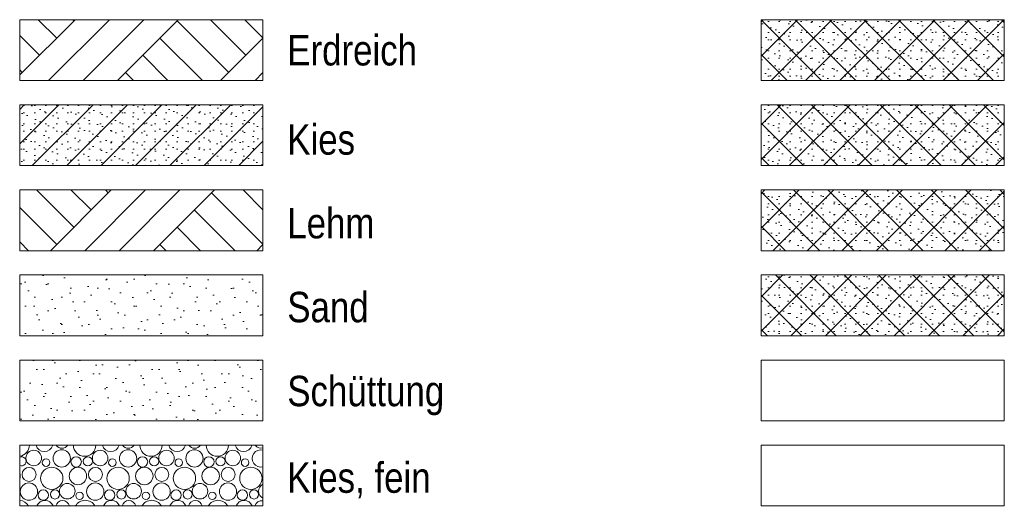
# Model space of a CAD drawing. Header units: metres. Extents: x -80 to 1923, y -189 to 69.
# Tile 220 of 256: x 1643.27 to 1647.32, y -178.62 to -176.62. Entities that reach past the tile are written whole.
import ezdxf

# ---------------------------------------------------------------- set-up
doc = ezdxf.new("R2010")
doc.units = ezdxf.units.M
doc.header["$MEASUREMENT"] = 0
for name, color, linetype in [('V-02_Legende_4_0', 7, 'Continuous'), ('V-02_Legende_4_@RL_252 Dämmung', 7, 'Continuous'), ('V-02_Legende_4_Neubau_@RL_252 Dämmung', 7, 'Continuous'), ('V-02_Legende_4_Neubau_@RL_620 Schraffuren', 7, 'Continuous')]:
    doc.layers.add(name, color=color, linetype=linetype)
doc.styles.add('ERSTELLTER_STIL_2', font='ARIALN.TTF')
pattern_1 = [(45, (1631.1224, -203.84762), (-0.212132, 0.212132), []), (45, (1631.0517, -203.7769), (-0.424264, 0.424264), []), (45, (1630.98096, -203.7062), (-0.424264, 0.424264), []), (135, (1630.91025, -203.63549), (0.07071068, 0.07071068), [0.3, -0.3])]
pattern_2 = [(45, (1631.122386, -203.67262), (-0.05568466, 0.05568466), [0, -0.0525, 0, -0.07875]), (110, (1631.297386, -203.67262), (0.0740008, 0.02693409), [0, -0.0385, 0, -0.0665])]
pattern_3 = [(45, (1631.12239, -203.84762), (-0.07071068, 0.07071068), []), (135, (1631.12239, -203.84762), (0.07071068, 0.07071068), []), (90, (1631.051675, -203.776913), (-0.045, 0), [0, -0.03, 0, -0.045]), (155, (1631.122386, -203.7062), (0.01901782, 0.04078385), [0, -0.022, 0, -0.038])]

# ---------------------------------------------------------------- blocks, each defined once
blk = doc.blocks.new('*X717', base_point=(1585.1381, -197.5233))
at = {"layer": 'V-02_Legende_4_Neubau_@RL_252 Dämmung', "color": 8, "linetype": 'Continuous', "lineweight": 18, "ltscale": 1000}
for centre, radius in [((1643.3321, -178.4218), 0.0319), ((1643.4472, -178.4234), 0.0355), ((1643.6048, -178.4218), 0.0319), ((1643.72, -178.4234), 0.0355), ((1643.8776, -178.4218), 0.0319), ((1643.9927, -178.4234), 0.0355), ((1644.1504, -178.4218), 0.0319), ((1643.3826, -178.4408), 0.0155), ((1643.5064, -178.4377), 0.0214), ((1643.5543, -178.4351), 0.0188), ((1643.6554, -178.4408), 0.0155), ((1643.7792, -178.4377), 0.0214), ((1643.8271, -178.4351), 0.0188), ((1643.9282, -178.4408), 0.0155), ((1644.052, -178.4377), 0.0214), ((1644.0999, -178.4351), 0.0188), ((1644.2009, -178.4408), 0.0155), ((1643.3129, -178.4891), 0.0288), ((1643.406, -178.5051), 0.0459), ((1643.5137, -178.4957), 0.0358), ((1643.5857, -178.4891), 0.0288), ((1643.6788, -178.5051), 0.0459), ((1643.7865, -178.4957), 0.0358), ((1643.8585, -178.4891), 0.0288), ((1643.9516, -178.5051), 0.0459), ((1644.0593, -178.4957), 0.0358), ((1644.1313, -178.4891), 0.0288), ((1644.2244, -178.5051), 0.0459), ((1643.3122, -178.5599), 0.0355), ((1643.3714, -178.5742), 0.0214), ((1643.4193, -178.5715), 0.0188), ((1643.4698, -178.5583), 0.0319), ((1643.585, -178.5599), 0.0355), ((1643.6442, -178.5742), 0.0214), ((1643.6921, -178.5715), 0.0188), ((1643.7426, -178.5583), 0.0319), ((1643.8577, -178.5599), 0.0355), ((1643.917, -178.5742), 0.0214), ((1643.9649, -178.5715), 0.0188), ((1644.0154, -178.5583), 0.0319), ((1644.1305, -178.5599), 0.0355), ((1644.1898, -178.5742), 0.0214), ((1644.2377, -178.5715), 0.0188), ((1643.5204, -178.5773), 0.0155), ((1643.7932, -178.5773), 0.0155), ((1644.0659, -178.5773), 0.0155)]:
    blk.add_circle(centre, radius, dxfattribs=at)
for centre, radius, start, end in [((1643.2682, -178.3686), 0.0459, 277.6017, 359.4818), ((1643.3759, -178.3592), 0.0358, 195.8271, 344.1729), ((1643.4479, -178.3526), 0.0288, 214.6899, 325.3101), ((1643.541, -178.3686), 0.0459, 180.5182, 359.4818), ((1643.6487, -178.3592), 0.0358, 195.8271, 344.1729), ((1643.7207, -178.3526), 0.0288, 214.6899, 325.3101), ((1643.8138, -178.3686), 0.0459, 180.5182, 359.4818), ((1643.9215, -178.3592), 0.0358, 195.8271, 344.1729), ((1643.9935, -178.3526), 0.0288, 214.6899, 325.3101), ((1644.0866, -178.3686), 0.0459, 180.5182, 359.4818), ((1644.1943, -178.3592), 0.0358, 195.8271, 344.1729), ((1644.2655, -178.4234), 0.0355, 75.6463, 284.3537), ((1644.2663, -178.3526), 0.0288, 214.6899, 286.2128), ((1643.2815, -178.4351), 0.0188, 247.4087, 112.5913), ((1643.2409, -178.4957), 0.0358, 338.9845, 21.0155), ((1644.2882, -178.5583), 0.0319, 115.7744, 244.2256), ((1643.271, -178.6416), 0.0459, 29.46, 85.8874), ((1643.3787, -178.6322), 0.0358, 21.7114, 158.2886), ((1643.4507, -178.6256), 0.0288, 13.3093, 166.6907), ((1643.5438, -178.6416), 0.0459, 29.46, 150.54), ((1643.6515, -178.6322), 0.0358, 21.7114, 158.2886), ((1643.7235, -178.6256), 0.0288, 13.3093, 166.6907), ((1643.8166, -178.6416), 0.0459, 29.46, 150.54), ((1643.9243, -178.6322), 0.0358, 21.7114, 158.2886), ((1643.9963, -178.6256), 0.0288, 13.3093, 166.6907), ((1644.0894, -178.6416), 0.0459, 29.46, 150.54), ((1644.197, -178.6322), 0.0358, 21.7114, 158.2886), ((1644.2691, -178.6256), 0.0288, 79.4822, 166.6907)]:
    blk.add_arc(centre, radius, start, end, dxfattribs=at)

msp = doc.modelspace()

# ---------------------------------------------------------------- hatches: boundary and pattern name
at = {"layer": 'V-02_Legende_4_Neubau_@RL_620 Schraffuren', "linetype": 'Continuous', "lineweight": 18, "true_color": 0xa88f73}
h = msp.add_hatch(dxfattribs=at)
h.set_pattern_fill('Boden__gewachsen_0004', color=33, style=0, pattern_type=2)
h.set_pattern_definition(pattern_1)
h.paths.add_polyline_path([(1643.2743, -176.619), (1643.2743, -176.869), (1644.2743, -176.869), (1644.2743, -176.619)])
at = {"layer": 'V-02_Legende_4_Neubau_@RL_620 Schraffuren', "linetype": 'Continuous', "lineweight": 18}
h = msp.add_hatch(dxfattribs=at)
h.set_pattern_fill('Bauliche_Anlagen_1_0004', color=8, style=0, pattern_type=2)
h.set_pattern_definition(pattern_3)
h.paths.add_polyline_path([(1647.3215, -176.619), (1646.3215, -176.619), (1646.3215, -176.869), (1647.3215, -176.869)])
h = msp.add_hatch(dxfattribs=at)
h.set_pattern_fill('Kies_2__großer_Maßstab_0004', color=8, style=0, pattern_type=2)
h.set_pattern_definition([(45, (1631.12239, -203.84762), (-0.07071068, 0.07071068), []), (90, (1631.051675, -203.776913), (-0.045, 0), [0, -0.03, 0, -0.045]), (155, (1631.122386, -203.7062), (0.01901782, 0.04078385), [0, -0.022, 0, -0.038])])
h.paths.add_polyline_path([(1643.2743, -176.969), (1643.2743, -177.219), (1644.2743, -177.219), (1644.2743, -176.969)])
h = msp.add_hatch(dxfattribs=at)
h.set_pattern_fill('Bauliche_Anlagen_1_0004', color=8, style=0, pattern_type=2)
h.set_pattern_definition(pattern_3)
h.paths.add_polyline_path([(1647.3215, -176.969), (1646.3215, -176.969), (1646.3215, -177.219), (1647.3215, -177.219)])
h = msp.add_hatch(dxfattribs=at)
h.set_pattern_fill('Boden__gewachsen_0004', color=8, style=0, pattern_type=2)
h.set_pattern_definition(pattern_1)
h.paths.add_polyline_path([(1643.2743, -177.319), (1643.2743, -177.569), (1644.2743, -177.569), (1644.2743, -177.319)])
h = msp.add_hatch(dxfattribs=at)
h.set_pattern_fill('Bauliche_Anlagen_1_0004', color=8, style=0, pattern_type=2)
h.set_pattern_definition(pattern_3)
h.paths.add_polyline_path([(1647.3215, -177.319), (1646.3215, -177.319), (1646.3215, -177.569), (1647.3215, -177.569)])
h = msp.add_hatch(dxfattribs=at)
h.set_pattern_fill('Sand_0004', color=8, style=0, pattern_type=2)
h.set_pattern_definition(pattern_2)
h.paths.add_polyline_path([(1643.2743, -177.669), (1643.2743, -177.919), (1644.2743, -177.919), (1644.2743, -177.669)])
h = msp.add_hatch(dxfattribs=at)
h.set_pattern_fill('Bauliche_Anlagen_1_0004', color=8, style=0, pattern_type=2)
h.set_pattern_definition(pattern_3)
h.paths.add_polyline_path([(1647.3215, -177.669), (1646.3215, -177.669), (1646.3215, -177.919), (1647.3215, -177.919)])
at = {"layer": 'V-02_Legende_4_Neubau_@RL_620 Schraffuren', "linetype": 'Continuous', "lineweight": 18, "true_color": 0xefefef}
h = msp.add_hatch(dxfattribs=at)
h.set_pattern_fill('Sand_0004', style=0, pattern_type=2)
h.set_pattern_definition(pattern_2)
h.paths.add_polyline_path([(1643.2743, -178.019), (1643.2743, -178.269), (1644.2743, -178.269), (1644.2743, -178.019)])

# ---------------------------------------------------------------- linework, layer by layer
at = {"layer": 'V-02_Legende_4_Neubau_@RL_252 Dämmung', "color": 7, "linetype": 'Continuous', "lineweight": 18, "ltscale": 1000, "flags": 128}
for points in [[(1646.3215, -178.019), (1647.3215, -178.019), (1647.3215, -178.269), (1646.3215, -178.269)], [(1643.2743, -178.369), (1644.2743, -178.369), (1644.2743, -178.619), (1643.2743, -178.619)], [(1646.3215, -178.619), (1647.3215, -178.619), (1647.3215, -178.369), (1646.3215, -178.369)]]:
    msp.add_lwpolyline(points, close=True, dxfattribs=at)
at = {"layer": 'V-02_Legende_4_Neubau_@RL_620 Schraffuren', "color": 7, "linetype": 'Continuous', "lineweight": 13, "ltscale": 1000, "flags": 128}
for points in [[(1643.2743, -176.619), (1644.2743, -176.619), (1644.2743, -176.869), (1643.2743, -176.869)], [(1647.3215, -176.619), (1646.3215, -176.619), (1646.3215, -176.869), (1647.3215, -176.869)], [(1643.2743, -176.969), (1644.2743, -176.969), (1644.2743, -177.219), (1643.2743, -177.219)], [(1647.3215, -176.969), (1646.3215, -176.969), (1646.3215, -177.219), (1647.3215, -177.219)], [(1643.2743, -177.319), (1644.2743, -177.319), (1644.2743, -177.569), (1643.2743, -177.569)], [(1647.3215, -177.319), (1646.3215, -177.319), (1646.3215, -177.569), (1647.3215, -177.569)], [(1643.2743, -177.669), (1644.2743, -177.669), (1644.2743, -177.919), (1643.2743, -177.919)], [(1647.3215, -177.669), (1646.3215, -177.669), (1646.3215, -177.919), (1647.3215, -177.919)], [(1643.2743, -178.019), (1644.2743, -178.019), (1644.2743, -178.269), (1643.2743, -178.269)]]:
    msp.add_lwpolyline(points, close=True, dxfattribs=at)

# ---------------------------------------------------------------- block references
at = {"layer": 'V-02_Legende_4_0', "color": 7, "linetype": 'Continuous', "lineweight": 13, "ltscale": 1000}
msp.add_blockref('*X717', (1585.1381, -197.5233), dxfattribs=at)

# ---------------------------------------------------------------- texts
at = {"layer": 'V-02_Legende_4_@RL_252 Dämmung', "color": 7, "linetype": 'Continuous', "lineweight": 13, "char_height": 0.125, "attachment_point": 7, "style": 'ERSTELLTER_STIL_2'}
for s, insert in [('\\A1;{\\pql;\\fArial Narrow|b0|i0|c0|p0;\\W1.000000;Erdreich}', (1644.3743, -176.809)), ('\\A1;{\\pql;\\fArial Narrow|b0|i0|c0|p0;\\W1.000000;Kies}', (1644.3743, -177.176)), ('\\A1;{\\pql;\\fArial Narrow|b0|i0|c0|p0;\\W1.000000;Lehm}', (1644.3743, -177.5201)), ('\\A1;{\\pql;\\fArial Narrow|b0|i0|c0|p0;\\W1.000000;Sand}', (1644.3743, -177.8651)), ('\\A1;{\\pql;\\fArial Narrow|b0|i0|c0|p0;\\W1.000000;Schüttung}', (1644.3743, -178.2463)), ('\\A1;{\\pql;\\fArial Narrow|b0|i0|c0|p0;\\W1.000000;Kies, fein}', (1644.3743, -178.588))]:
    msp.add_mtext(s, dxfattribs=dict(at, insert=insert))

doc.saveas('drawing.dxf')
